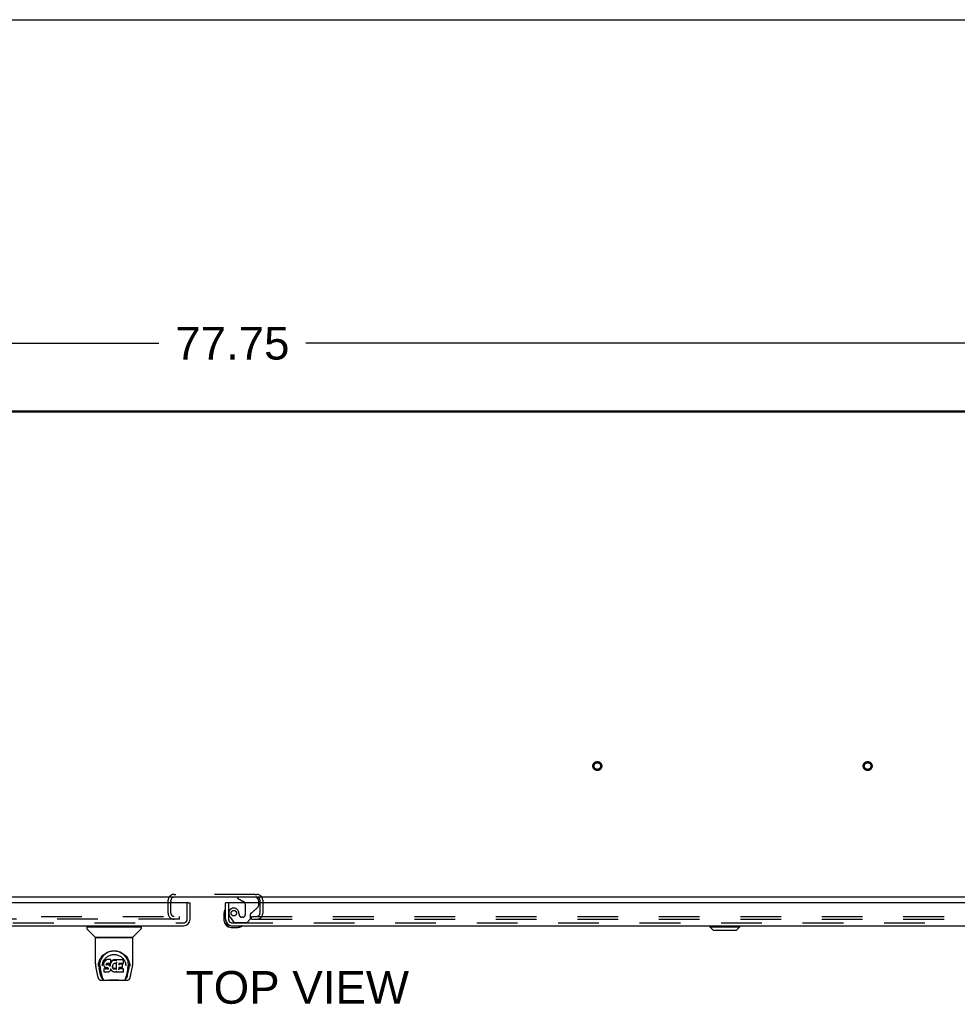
# Model space of a CAD drawing. Header units: inches. Extents: x 0 to 274, y 0 to 177.
# Tile 109 of 138: x 69 to 104, y 141 to 177. Entities that reach past the tile are written whole.
import ezdxf

# ---------------------------------------------------------------- set-up
doc = ezdxf.new("R2010")
doc.units = ezdxf.units.IN
doc.header["$LTSCALE"] = 15.069778
doc.header["$MEASUREMENT"] = 0
doc.linetypes.add('HIDDEN', pattern=[0.2, 0.1, -0.1])
doc.layers.get('0').update_dxf_attribs({"linetype": 'CONTINUOUS'})
for name, color, linetype in [('DEFAULT_2', 8, 'HIDDEN'), ('DIMENSIONS', 7, 'CONTINUOUS'), ('LEFT_OR_SECONDARY_DOOR_ASSEMBLY', 7, 'CONTINUOUS'), ('RIGHT_OR_MAIN_DOOR_ASSEMBLY', 7, 'CONTINUOUS')]:
    doc.layers.add(name, color=color, linetype=linetype)
doc.styles.get("Standard").update_dxf_attribs({"font": 'arial.ttf'})
doc.dimstyles.new('DIMSTYLE_1', dxfattribs={"dimtxt": 1.208806, "dimasz": 1.611741, "dimexe": 0.09, "dimexo": 0.07, "dimgap": 0.0375, "dimtad": 0, "dimtih": 1, "dimtoh": 1, "dimzin": 4, "dimdsep": 46, "dimtxsty": 'Standard', "dimblk": '_FILLED', "dimblk1": '_FILLED', "dimblk2": '_FILLED', "dimcen": 0.09, "dimadec": 3, "dimazin": 1, "dimtfac": 1, "dimtdec": 3, "dimtofl": 0, "dimtmove": 0, "dimatfit": 3, "dimldrblk": '_FILLED', "dimfxl": 0, "dimtolj": 1, "dimtzin": 4, "dimarcsym": 0})

# ---------------------------------------------------------------- blocks, each defined once
blk = doc.blocks.new('_FILLED')
at = {"color": 0, "linetype": 'ByBlock'}
blk.add_solid([(0, 0), (-1, 0.2), (-1, -0.2)], dxfattribs=at)
blk = doc.blocks.new('*D1')
at = {"layer": 'DIMENSIONS', "color": 2, "linetype": 'Continuous'}
for p, q in [((38.355, 163.896), (38.355, 166.77)), ((116.105, 163.896), (116.105, 166.77)), ((38.355, 165.319), (74.513, 165.319)), ((116.105, 165.319), (79.946, 165.319))]:
    blk.add_line(p, q, dxfattribs=at)
at = {"layer": 'DIMENSIONS', "color": 2, "linetype": 'Continuous', "xscale": 1.6117409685, "yscale": 1.6117409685, "zscale": 1.6117409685, "rotation": 180}
blk.add_blockref('_FILLED', (38.355, 165.319), dxfattribs=at)
at = {"layer": 'DIMENSIONS', "color": 2, "linetype": 'Continuous', "xscale": 1.6117409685, "yscale": 1.6117409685, "zscale": 1.6117409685}
blk.add_blockref('_FILLED', (116.105, 165.319), dxfattribs=at)
at = {"layer": 'DIMENSIONS', "color": 2, "linetype": 'Continuous', "insert": (77.23, 165.924), "char_height": 1.2088, "width": 4.22408, "attachment_point": 2, "line_spacing_factor": 0.9}
blk.add_mtext('77.75', dxfattribs=at)

msp = doc.modelspace()

# ---------------------------------------------------------------- linework, layer by layer
at = {"color": 7, "linetype": 'Continuous'}
for p, q in [((0, 177.292), (273.996, 177.292)), ((116.001, 162.768), (38.459, 162.768)), ((38.601, 162.82), (115.858, 162.82)), ((99.105, 162.82), (99.105, 162.768)), ((116.053, 144.82), (38.407, 144.82)), ((74.959, 144.677), (74.959, 144.616)), ((78.251, 144.677), (78.251, 144.616))]:
    msp.add_line(p, q, dxfattribs=at)
at = {"color": 3, "linetype": 'Continuous'}
for centre, start, end in [((75.074, 144.705), 115.2502, 169.2857), ((78.136, 144.705), 0, 64.7498)]:
    msp.add_arc(centre, 0.115, start, end, dxfattribs=at)
at = {"layer": 'DEFAULT_2', "color": 8, "linetype": 'HIDDEN'}
for p, q in [((74.855, 144.226), (74.855, 144.705)), ((74.959, 144.677), (74.959, 144.705)), ((75.074, 144.924), (75.135, 144.924)), ((78.074, 144.924), (75.135, 144.924)), ((78.074, 144.924), (78.136, 144.924)), ((78.251, 144.705), (78.251, 144.677)), ((78.355, 144.705), (78.355, 144.226)), ((74.959, 144.226), (74.959, 144.616)), ((78.251, 144.616), (78.251, 144.226)), ((40.021, 144.111), (75.271, 144.111)), ((75.271, 144.007), (40.021, 144.007)), ((75.271, 144.007), (75.271, 144.111)), ((77.938, 144.007), (77.938, 144.111)), ((77.938, 144.111), (113.188, 144.111)), ((77.938, 144.007), (113.188, 144.007))]:
    msp.add_line(p, q, dxfattribs=at)
for centre, radius in [((90.73, 149.674), 0.164), ((90.73, 149.674), 0.124), ((100.73, 149.674), 0.164), ((100.73, 149.674), 0.124)]:
    msp.add_circle(centre, radius, dxfattribs=at)
for centre, radius, start, end in [((75.074, 144.705), 0.219, 90, 180), ((75.074, 144.705), 0.115, 169.2857, 180), ((75.074, 144.705), 0.115, 90, 115.2502), ((78.136, 144.705), 0.219, 0, 90), ((78.136, 144.705), 0.115, 64.7498, 90), ((75.074, 144.226), 0.219, 180, 270), ((75.074, 144.226), 0.115, 180, 270), ((78.136, 144.226), 0.219, 270, 360), ((78.136, 144.226), 0.115, 270, 360)]:
    msp.add_arc(centre, radius, start, end, dxfattribs=at)
at = {"layer": 'LEFT_OR_SECONDARY_DOOR_ASSEMBLY', "color": 3, "linetype": 'Continuous'}
for p, q in [((75.605, 144.616), (38.792, 144.616)), ((75.667, 144.008), (75.667, 144.616)), ((38.976, 143.762), (75.421, 143.762))]:
    msp.add_line(p, q, dxfattribs=at)
at = {"layer": 'LEFT_OR_SECONDARY_DOOR_ASSEMBLY', "color": 8, "linetype": 'HIDDEN'}
for p, q in [((75.563, 144.008), (75.563, 144.616)), ((38.976, 143.866), (75.421, 143.866))]:
    msp.add_line(p, q, dxfattribs=at)
at = {"layer": 'LEFT_OR_SECONDARY_DOOR_ASSEMBLY', "color": 7, "linetype": 'Continuous'}
for p, q in [((75.605, 144.616), (75.667, 144.616)), ((71.851, 143.714), (71.851, 143.66)), ((71.859, 143.722), (73.851, 143.722)), ((72.157, 143.337), (71.862, 143.632)), ((71.91, 143.722), (71.91, 143.762)), ((73.552, 143.337), (73.847, 143.632)), ((73.8, 143.722), (73.8, 143.762)), ((73.859, 143.714), (73.859, 143.66)), ((72.166, 142.349), (72.166, 143.313)), ((73.536, 143.321), (72.174, 143.321)), ((73.531, 143.329), (72.178, 143.329)), ((72.24, 143.329), (72.238, 143.325)), ((73.472, 143.325), (73.47, 143.329)), ((73.472, 143.325), (73.472, 143.325)), ((73.544, 142.35), (73.544, 143.313)), ((72.422, 142.604), (72.447, 142.638)), ((72.509, 142.473), (72.494, 142.452)), ((72.519, 142.483), (72.509, 142.473)), ((72.509, 142.438), (72.509, 142.473)), ((72.53, 142.491), (72.519, 142.483)), ((72.519, 142.447), (72.519, 142.483)), ((72.553, 142.501), (72.53, 142.491)), ((72.53, 142.454), (72.53, 142.491)), ((72.579, 142.51), (72.553, 142.501)), ((72.553, 142.465), (72.553, 142.501)), ((72.579, 142.473), (72.579, 142.51)), ((72.731, 142.51), (72.579, 142.51)), ((72.579, 142.473), (72.579, 142.471)), ((72.733, 142.455), (72.731, 142.51)), ((72.731, 142.475), (72.731, 142.51)), ((72.79, 142.476), (72.773, 142.46)), ((72.81, 142.49), (72.79, 142.476)), ((72.791, 142.44), (72.79, 142.476)), ((72.833, 142.5), (72.81, 142.49)), ((72.81, 142.454), (72.81, 142.49)), ((72.856, 142.506), (72.833, 142.5)), ((72.833, 142.464), (72.833, 142.5)), ((72.88, 142.508), (72.856, 142.506)), ((72.856, 142.469), (72.856, 142.506)), ((72.857, 142.468), (72.856, 142.469)), ((72.88, 142.471), (72.88, 142.508)), ((72.88, 142.508), (72.904, 142.508)), ((72.88, 142.47), (72.88, 142.471)), ((72.904, 142.471), (72.904, 142.508)), ((72.917, 142.506), (72.904, 142.508)), ((72.904, 142.469), (72.904, 142.471)), ((72.916, 142.469), (72.917, 142.506)), ((72.93, 142.501), (72.917, 142.506)), ((72.929, 142.465), (72.93, 142.501)), ((72.942, 142.493), (72.93, 142.501)), ((72.942, 142.458), (72.941, 142.507)), ((73.19, 142.507), (72.941, 142.507)), ((73.204, 142.382), (73.206, 142.491)), ((73.206, 142.522), (73.223, 142.497)), ((72.181, 142.206), (72.246, 141.901)), ((72.273, 142.265), (72.277, 142.323)), ((72.273, 142.266), (72.273, 142.265)), ((72.277, 142.323), (72.285, 142.376)), ((72.287, 142.383), (72.286, 142.328)), ((72.354, 141.932), (72.298, 142.209)), ((72.334, 142.275), (72.336, 142.25)), ((72.344, 142.185), (72.406, 141.881)), ((72.419, 142.279), (72.419, 142.278)), ((72.479, 142.402), (72.478, 142.377)), ((72.478, 142.343), (72.478, 142.377)), ((72.48, 142.318), (72.478, 142.343)), ((72.478, 142.343), (72.478, 142.343)), ((72.484, 142.427), (72.479, 142.402)), ((72.48, 142.367), (72.479, 142.402)), ((72.484, 142.293), (72.48, 142.318)), ((72.48, 142.318), (72.48, 142.318)), ((72.494, 142.452), (72.484, 142.427)), ((72.485, 142.392), (72.484, 142.427)), ((72.493, 142.27), (72.484, 142.293)), ((72.484, 142.293), (72.484, 142.293)), ((72.492, 142.176), (72.484, 142.168)), ((72.486, 142.055), (72.484, 142.168)), ((72.554, 142.177), (72.492, 142.176)), ((72.492, 142.14), (72.492, 142.176)), ((72.493, 142.27), (72.494, 142.269)), ((72.494, 142.416), (72.494, 142.452)), ((72.507, 142.248), (72.494, 142.269)), ((72.525, 142.23), (72.507, 142.248)), ((72.507, 142.248), (72.507, 142.248)), ((72.546, 142.216), (72.525, 142.23)), ((72.525, 142.23), (72.525, 142.23)), ((72.559, 142.212), (72.546, 142.216)), ((72.546, 142.216), (72.546, 142.216)), ((72.554, 142.14), (72.554, 142.177)), ((72.614, 142.177), (72.554, 142.177)), ((72.554, 142.14), (72.554, 142.139)), ((72.572, 142.209), (72.559, 142.212)), ((72.568, 142.345), (72.567, 142.331)), ((72.57, 142.358), (72.568, 142.345)), ((72.568, 142.325), (72.568, 142.343)), ((72.569, 142.32), (72.57, 142.355)), ((72.572, 142.362), (72.57, 142.358)), ((72.572, 142.351), (72.57, 142.355)), ((72.575, 142.364), (72.572, 142.362)), ((72.576, 142.348), (72.572, 142.351)), ((72.572, 142.315), (72.572, 142.351)), ((72.619, 142.209), (72.572, 142.209)), ((72.586, 142.368), (72.575, 142.364)), ((72.576, 142.312), (72.576, 142.348)), ((72.588, 142.345), (72.576, 142.348)), ((72.6, 142.369), (72.586, 142.368)), ((72.587, 142.307), (72.588, 142.308)), ((72.611, 142.346), (72.588, 142.345)), ((72.588, 142.308), (72.588, 142.345)), ((72.6, 142.369), (72.6, 142.369)), ((72.713, 142.369), (72.6, 142.369)), ((72.611, 142.309), (72.611, 142.346)), ((72.636, 142.345), (72.611, 142.346)), ((72.611, 142.308), (72.611, 142.309)), ((72.628, 142.178), (72.614, 142.177)), ((72.614, 142.14), (72.614, 142.177)), ((72.614, 142.14), (72.614, 142.139)), ((72.619, 142.209), (72.62, 142.21)), ((72.626, 142.208), (72.619, 142.209)), ((72.631, 142.207), (72.626, 142.208)), ((72.632, 142.181), (72.628, 142.178)), ((72.628, 142.142), (72.628, 142.178)), ((72.636, 142.203), (72.631, 142.207)), ((72.637, 142.185), (72.632, 142.181)), ((72.633, 142.145), (72.632, 142.181)), ((72.635, 142.306), (72.636, 142.308)), ((72.636, 142.308), (72.636, 142.345)), ((72.661, 142.339), (72.636, 142.345)), ((72.64, 142.198), (72.636, 142.203)), ((72.643, 142.193), (72.637, 142.185)), ((72.637, 142.149), (72.637, 142.185)), ((72.646, 142.186), (72.64, 142.199)), ((72.646, 142.161), (72.645, 142.187)), ((72.648, 142.173), (72.646, 142.187)), ((72.648, 142.167), (72.647, 142.177)), ((72.673, 142.333), (72.661, 142.339)), ((72.661, 142.302), (72.661, 142.339)), ((72.684, 142.325), (72.673, 142.333)), ((72.673, 142.297), (72.673, 142.333)), ((72.703, 142.307), (72.684, 142.325)), ((72.684, 142.289), (72.684, 142.325)), ((72.702, 142.272), (72.703, 142.307)), ((72.712, 142.293), (72.703, 142.307)), ((72.715, 142.107), (72.71, 142.096)), ((72.715, 142.335), (72.712, 142.293)), ((72.712, 142.256), (72.712, 142.293)), ((72.724, 142.37), (72.713, 142.369)), ((72.713, 142.369), (72.713, 142.369)), ((72.714, 142.249), (72.713, 142.25)), ((72.719, 142.358), (72.715, 142.335)), ((72.716, 142.3), (72.715, 142.335)), ((72.724, 142.13), (72.715, 142.107)), ((72.715, 142.107), (72.715, 142.107)), ((72.722, 142.369), (72.719, 142.358)), ((72.72, 142.323), (72.719, 142.358)), ((72.731, 142.153), (72.724, 142.13)), ((72.724, 142.13), (72.724, 142.13)), ((72.729, 142.382), (72.725, 142.37)), ((72.726, 142.345), (72.725, 142.371)), ((72.731, 142.396), (72.729, 142.382)), ((72.729, 142.382), (72.729, 142.382)), ((72.734, 142.402), (72.73, 142.393)), ((72.732, 142.42), (72.731, 142.396)), ((72.731, 142.396), (72.731, 142.396)), ((72.731, 142.165), (72.731, 142.166)), ((72.731, 142.164), (72.731, 142.165)), ((72.731, 142.163), (72.731, 142.164)), ((72.731, 142.164), (72.731, 142.164)), ((72.731, 142.163), (72.731, 142.163)), ((72.732, 142.162), (72.731, 142.154)), ((72.731, 142.154), (72.731, 142.153)), ((72.732, 142.42), (72.733, 142.455)), ((72.752, 142.126), (72.732, 142.162)), ((72.745, 142.423), (72.734, 142.402)), ((72.734, 142.367), (72.734, 142.402)), ((72.758, 142.442), (72.745, 142.423)), ((72.745, 142.387), (72.745, 142.423)), ((72.765, 142.107), (72.752, 142.126)), ((72.752, 142.126), (72.752, 142.126)), ((72.773, 142.46), (72.758, 142.442)), ((72.759, 142.406), (72.758, 142.442)), ((72.78, 142.09), (72.765, 142.107)), ((72.765, 142.107), (72.765, 142.107)), ((72.774, 142.424), (72.773, 142.46)), ((72.797, 142.27), (72.796, 142.244)), ((72.801, 142.296), (72.797, 142.27)), ((72.797, 142.232), (72.798, 142.266)), ((72.798, 142.266), (72.798, 142.271)), ((72.801, 142.254), (72.798, 142.266)), ((72.8, 142.219), (72.801, 142.254)), ((72.805, 142.307), (72.801, 142.296)), ((72.81, 142.23), (72.801, 142.254)), ((72.81, 142.318), (72.805, 142.307)), ((72.809, 142.195), (72.81, 142.23)), ((72.824, 142.34), (72.81, 142.318)), ((72.822, 142.208), (72.81, 142.23)), ((72.83, 142.199), (72.822, 142.208)), ((72.822, 142.172), (72.822, 142.208)), ((72.831, 142.349), (72.824, 142.34)), ((72.84, 142.19), (72.83, 142.199)), ((72.83, 142.163), (72.83, 142.199)), ((72.84, 142.355), (72.831, 142.349)), ((72.839, 142.154), (72.84, 142.19)), ((72.864, 142.365), (72.84, 142.355)), ((72.85, 142.183), (72.84, 142.19)), ((72.861, 142.179), (72.85, 142.183)), ((72.85, 142.147), (72.85, 142.183)), ((72.861, 142.142), (72.861, 142.179)), ((72.873, 142.177), (72.861, 142.179)), ((72.875, 142.367), (72.864, 142.365)), ((72.873, 142.14), (72.873, 142.177)), ((72.873, 142.177), (72.886, 142.176)), ((72.873, 142.138), (72.873, 142.14)), ((72.886, 142.367), (72.875, 142.367)), ((72.897, 142.364), (72.886, 142.367)), ((72.898, 142.178), (72.886, 142.176)), ((72.886, 142.139), (72.886, 142.176)), ((72.886, 142.138), (72.886, 142.139)), ((72.909, 142.36), (72.897, 142.364)), ((72.91, 142.182), (72.898, 142.178)), ((72.898, 142.141), (72.898, 142.178)), ((72.921, 142.187), (72.91, 142.182)), ((72.91, 142.145), (72.91, 142.182)), ((72.931, 142.194), (72.921, 142.187)), ((72.921, 142.15), (72.921, 142.187)), ((72.943, 142.407), (72.927, 142.368)), ((72.932, 142.158), (72.931, 142.194)), ((72.944, 142.409), (72.943, 142.409)), ((72.943, 142.409), (72.943, 142.408)), ((72.943, 142.408), (72.943, 142.408)), ((72.948, 142.155), (72.943, 142.407)), ((72.945, 142.414), (72.944, 142.413)), ((72.944, 142.413), (72.944, 142.411)), ((72.944, 142.411), (72.944, 142.41)), ((72.944, 142.41), (72.944, 142.41)), ((72.944, 142.41), (72.944, 142.409)), ((72.944, 142.409), (72.944, 142.409)), ((72.945, 142.416), (72.945, 142.414)), ((72.95, 142.147), (72.949, 142.148)), ((73.031, 142.213), (73.03, 142.138)), ((73.159, 142.213), (73.031, 142.213)), ((73.191, 142.173), (73.031, 142.173)), ((73.033, 142.369), (73.032, 142.31)), ((73.19, 142.369), (73.032, 142.369)), ((73.159, 142.345), (73.032, 142.345)), ((73.171, 142.224), (73.172, 142.331)), ((73.199, 142.056), (73.201, 142.163)), ((73.288, 142.309), (73.29, 142.279)), ((73.29, 142.278), (73.29, 142.279)), ((73.364, 142.182), (73.303, 141.881)), ((73.355, 141.932), (73.412, 142.209)), ((73.411, 142.427), (73.424, 142.376)), ((73.423, 142.383), (73.423, 142.328)), ((73.436, 142.265), (73.436, 142.266)), ((73.463, 141.901), (73.529, 142.206)), ((72.37, 141.746), (73.339, 141.746)), ((72.413, 141.825), (72.42, 141.825)), ((72.42, 141.825), (72.423, 141.816)), ((72.424, 141.813), (72.423, 141.816)), ((72.493, 142.048), (72.486, 142.055)), ((72.493, 142.048), (72.493, 142.048)), ((72.639, 142.048), (72.493, 142.048)), ((72.584, 141.746), (72.608, 141.747)), ((72.632, 141.746), (72.63, 141.748)), ((72.652, 142.05), (72.639, 142.048)), ((72.639, 142.048), (72.639, 142.049)), ((72.664, 142.054), (72.652, 142.05)), ((72.684, 142.068), (72.664, 142.054)), ((72.664, 142.054), (72.664, 142.054)), ((72.702, 142.085), (72.684, 142.068)), ((72.684, 142.068), (72.684, 142.068)), ((72.709, 142.096), (72.702, 142.085)), ((72.702, 142.085), (72.702, 142.085)), ((72.71, 142.096), (72.709, 142.096)), ((72.78, 142.09), (72.781, 142.09)), ((72.797, 142.075), (72.781, 142.09)), ((72.797, 142.075), (72.798, 142.075)), ((72.816, 142.061), (72.798, 142.075)), ((72.826, 142.056), (72.816, 142.061)), ((72.816, 142.061), (72.816, 142.061)), ((72.837, 142.052), (72.826, 142.056)), ((72.826, 142.056), (72.826, 142.056)), ((72.859, 142.046), (72.837, 142.052)), ((72.882, 142.044), (72.859, 142.046)), ((72.905, 142.047), (72.882, 142.044)), ((72.882, 142.044), (72.882, 142.044)), ((72.927, 142.054), (72.905, 142.047)), ((72.946, 142.065), (72.927, 142.054)), ((72.927, 142.054), (72.927, 142.054)), ((72.952, 142.065), (72.946, 142.065)), ((72.951, 142.056), (72.951, 142.065)), ((73.191, 142.048), (72.96, 142.048)), ((73.077, 141.746), (73.079, 141.748)), ((73.285, 141.813), (73.287, 141.816)), ((73.287, 141.816), (73.289, 141.825)), ((73.289, 141.825), (73.296, 141.825))]:
    msp.add_line(p, q, dxfattribs=at)
for points in [[(72.237, 143.323), (72.236, 143.323), (72.236, 143.322), (72.235, 143.321), (72.235, 143.321), (72.236, 143.321)], [(72.238, 143.325), (72.237, 143.324), (72.237, 143.323)], [(73.473, 143.323), (73.472, 143.324), (73.472, 143.325)], [(73.474, 143.321), (73.474, 143.321), (73.474, 143.321), (73.474, 143.322), (73.473, 143.323), (73.473, 143.323)], [(72.285, 142.376), (72.298, 142.428), (72.315, 142.475), (72.335, 142.52), (72.358, 142.562), (72.384, 142.6), (72.412, 142.636), (72.443, 142.669), (72.476, 142.7), (72.512, 142.728), (72.551, 142.754), (72.592, 142.777), (72.634, 142.797), (72.678, 142.812), (72.722, 142.825), (72.767, 142.833), (72.811, 142.838), (72.855, 142.84), (72.899, 142.838), (72.943, 142.833), (72.988, 142.825), (73.032, 142.812), (73.075, 142.796), (73.118, 142.777), (73.159, 142.754), (73.197, 142.728), (73.233, 142.7), (73.267, 142.669), (73.297, 142.635), (73.326, 142.6), (73.351, 142.561), (73.374, 142.52), (73.394, 142.475), (73.411, 142.427)], [(72.691, 142.807), (72.723, 142.817), (72.756, 142.824), (72.788, 142.83), (72.821, 142.833), (72.854, 142.834), (72.886, 142.833), (72.919, 142.83), (72.951, 142.825), (72.984, 142.818)], [(72.334, 142.275), (72.333, 142.299), (72.334, 142.346), (72.339, 142.393), (72.348, 142.439), (72.362, 142.484), (72.379, 142.527), (72.399, 142.567), (72.422, 142.604)], [(72.447, 142.638), (72.474, 142.669), (72.503, 142.697)], [(72.457, 142.443), (72.471, 142.471), (72.487, 142.497)], [(72.487, 142.497), (72.503, 142.521), (72.522, 142.544), (72.541, 142.566), (72.562, 142.587), (72.585, 142.605), (72.609, 142.623), (72.634, 142.639), (72.66, 142.653), (72.687, 142.666), (72.715, 142.676), (72.743, 142.685), (72.771, 142.691), (72.799, 142.696), (72.827, 142.698), (72.854, 142.699), (72.882, 142.698), (72.91, 142.696), (72.938, 142.691), (72.966, 142.685), (72.994, 142.676), (73.022, 142.666), (73.049, 142.653), (73.076, 142.639), (73.101, 142.623), (73.124, 142.606), (73.147, 142.587), (73.168, 142.566), (73.188, 142.545), (73.206, 142.522)], [(72.503, 142.697), (72.532, 142.722), (72.563, 142.745), (72.594, 142.764)], [(72.553, 142.465), (72.553, 142.464), (72.553, 142.464), (72.553, 142.464), (72.554, 142.464), (72.554, 142.463), (72.554, 142.463)], [(72.594, 142.764), (72.626, 142.781), (72.658, 142.796), (72.691, 142.807)], [(72.73, 142.473), (72.73, 142.472), (72.73, 142.472), (72.73, 142.472), (72.729, 142.472), (72.729, 142.472), (72.729, 142.471)], [(72.833, 142.462), (72.833, 142.462), (72.833, 142.463), (72.833, 142.463), (72.833, 142.463), (72.833, 142.463), (72.833, 142.464)], [(72.916, 142.468), (72.916, 142.468), (72.916, 142.468), (72.916, 142.468), (72.916, 142.468), (72.916, 142.469), (72.916, 142.469)], [(72.928, 142.463), (72.929, 142.464), (72.929, 142.464), (72.929, 142.464), (72.929, 142.464), (72.929, 142.465), (72.929, 142.465)], [(72.944, 142.469), (72.944, 142.469), (72.943, 142.47), (72.943, 142.47), (72.943, 142.47), (72.943, 142.47), (72.943, 142.471)], [(72.984, 142.818), (73.016, 142.808), (73.048, 142.797), (73.08, 142.783)], [(73.08, 142.783), (73.112, 142.766), (73.143, 142.747), (73.174, 142.725), (73.203, 142.7), (73.232, 142.673), (73.259, 142.642), (73.285, 142.608), (73.308, 142.57), (73.329, 142.53), (73.347, 142.487), (73.36, 142.442), (73.37, 142.395), (73.375, 142.348)], [(73.223, 142.497), (73.238, 142.471), (73.252, 142.443)], [(72.166, 142.35), (72.167, 142.316), (72.17, 142.276), (72.175, 142.237), (72.181, 142.206)], [(72.286, 142.328), (72.287, 142.294), (72.291, 142.25), (72.298, 142.209)], [(72.336, 142.25), (72.338, 142.23), (72.341, 142.206), (72.344, 142.185)], [(72.419, 142.279), (72.421, 142.309), (72.427, 142.346)], [(72.427, 142.346), (72.435, 142.381), (72.445, 142.413), (72.457, 142.443)], [(72.478, 142.343), (72.478, 142.342), (72.479, 142.342), (72.479, 142.342), (72.479, 142.342), (72.48, 142.341), (72.48, 142.341)], [(72.48, 142.367), (72.48, 142.367), (72.48, 142.367), (72.48, 142.366), (72.481, 142.366), (72.481, 142.366), (72.482, 142.366)], [(72.48, 142.318), (72.48, 142.318), (72.48, 142.317), (72.48, 142.317), (72.481, 142.317), (72.481, 142.317), (72.482, 142.317)], [(72.484, 142.293), (72.484, 142.293), (72.485, 142.292), (72.485, 142.292), (72.486, 142.292), (72.486, 142.292)], [(72.485, 142.392), (72.485, 142.392), (72.485, 142.391), (72.486, 142.391), (72.486, 142.391), (72.486, 142.391), (72.487, 142.391)], [(72.485, 142.133), (72.485, 142.133), (72.485, 142.132), (72.486, 142.132), (72.486, 142.132), (72.486, 142.132), (72.487, 142.132)], [(72.492, 142.14), (72.492, 142.139), (72.492, 142.139), (72.493, 142.139), (72.493, 142.139), (72.493, 142.138), (72.493, 142.138)], [(72.494, 142.269), (72.494, 142.269), (72.494, 142.269), (72.495, 142.269), (72.495, 142.269)], [(72.495, 142.416), (72.495, 142.416), (72.495, 142.416), (72.495, 142.415), (72.496, 142.415), (72.496, 142.415), (72.496, 142.415)], [(72.507, 142.248), (72.507, 142.248), (72.508, 142.248), (72.508, 142.248), (72.508, 142.248), (72.509, 142.248)], [(72.509, 142.437), (72.509, 142.437), (72.51, 142.437), (72.51, 142.437), (72.51, 142.436), (72.51, 142.436), (72.511, 142.436)], [(72.519, 142.447), (72.519, 142.446), (72.519, 142.446), (72.519, 142.446), (72.52, 142.446), (72.52, 142.446), (72.52, 142.445)], [(72.525, 142.23), (72.525, 142.23), (72.526, 142.23), (72.526, 142.23), (72.526, 142.23)], [(72.53, 142.454), (72.53, 142.454), (72.53, 142.454), (72.53, 142.454), (72.531, 142.453), (72.531, 142.453), (72.531, 142.453)], [(72.546, 142.216), (72.547, 142.216), (72.547, 142.216), (72.547, 142.217)], [(72.559, 142.212), (72.559, 142.212), (72.559, 142.212), (72.559, 142.212)], [(72.565, 142.33), (72.566, 142.33), (72.566, 142.33), (72.567, 142.33), (72.567, 142.33), (72.567, 142.331), (72.567, 142.331)], [(72.566, 142.344), (72.567, 142.344), (72.567, 142.344), (72.568, 142.344), (72.568, 142.345), (72.568, 142.345), (72.568, 142.345)], [(72.566, 142.323), (72.566, 142.323), (72.567, 142.323), (72.567, 142.324), (72.567, 142.324), (72.568, 142.324), (72.568, 142.325)], [(72.567, 142.318), (72.568, 142.318), (72.568, 142.318), (72.568, 142.318), (72.569, 142.319), (72.569, 142.319), (72.569, 142.319)], [(72.568, 142.357), (72.569, 142.357), (72.569, 142.358), (72.57, 142.358), (72.57, 142.358), (72.57, 142.358)], [(72.57, 142.362), (72.571, 142.361), (72.571, 142.361), (72.572, 142.362), (72.572, 142.362)], [(72.571, 142.314), (72.571, 142.314), (72.571, 142.314), (72.571, 142.314), (72.572, 142.314), (72.572, 142.315), (72.572, 142.315)], [(72.572, 142.209), (72.572, 142.209), (72.572, 142.21), (72.572, 142.21)], [(72.574, 142.364), (72.574, 142.364), (72.574, 142.364), (72.575, 142.364), (72.575, 142.364)], [(72.575, 142.31), (72.575, 142.311), (72.575, 142.311), (72.575, 142.311), (72.576, 142.311), (72.576, 142.311), (72.576, 142.312)], [(72.586, 142.368), (72.586, 142.368), (72.586, 142.368), (72.586, 142.368)], [(72.626, 142.208), (72.626, 142.208), (72.626, 142.209), (72.626, 142.209)], [(72.628, 142.142), (72.628, 142.141), (72.628, 142.141), (72.628, 142.141), (72.628, 142.141), (72.629, 142.14), (72.629, 142.14)], [(72.631, 142.207), (72.631, 142.207), (72.632, 142.207), (72.632, 142.207)], [(72.633, 142.144), (72.633, 142.144), (72.633, 142.144), (72.633, 142.144), (72.634, 142.143), (72.634, 142.143), (72.634, 142.143)], [(72.636, 142.203), (72.636, 142.203), (72.636, 142.203), (72.637, 142.203), (72.637, 142.203)], [(72.637, 142.149), (72.638, 142.149), (72.638, 142.149), (72.638, 142.148), (72.638, 142.148), (72.639, 142.148), (72.639, 142.148)], [(72.64, 142.198), (72.64, 142.198), (72.64, 142.198), (72.641, 142.198), (72.641, 142.198)], [(72.646, 142.186), (72.646, 142.186), (72.646, 142.186), (72.647, 142.186), (72.647, 142.186), (72.648, 142.186)], [(72.646, 142.161), (72.646, 142.16), (72.646, 142.16), (72.646, 142.16), (72.647, 142.16), (72.647, 142.16), (72.647, 142.159)], [(72.648, 142.173), (72.648, 142.173), (72.648, 142.172), (72.649, 142.172), (72.649, 142.172), (72.65, 142.172), (72.65, 142.172)], [(72.648, 142.167), (72.648, 142.166), (72.648, 142.166), (72.648, 142.166), (72.649, 142.166), (72.649, 142.165), (72.65, 142.165)], [(72.66, 142.301), (72.66, 142.301), (72.66, 142.301), (72.66, 142.302), (72.66, 142.302), (72.661, 142.302), (72.661, 142.302)], [(72.672, 142.295), (72.672, 142.296), (72.672, 142.296), (72.673, 142.296), (72.673, 142.296), (72.673, 142.297), (72.673, 142.297)], [(72.683, 142.288), (72.683, 142.288), (72.683, 142.288), (72.683, 142.288), (72.684, 142.289), (72.684, 142.289), (72.684, 142.289)], [(72.701, 142.27), (72.701, 142.27), (72.701, 142.27), (72.701, 142.271), (72.702, 142.271), (72.702, 142.271), (72.702, 142.271)], [(72.713, 142.25), (72.713, 142.252), (72.713, 142.253), (72.712, 142.254), (72.712, 142.255)], [(72.715, 142.107), (72.715, 142.107), (72.715, 142.106), (72.714, 142.106), (72.713, 142.106)], [(72.718, 142.299), (72.717, 142.299), (72.717, 142.299), (72.717, 142.299), (72.716, 142.3), (72.716, 142.3), (72.716, 142.3)], [(72.722, 142.321), (72.721, 142.322), (72.721, 142.322), (72.721, 142.322), (72.72, 142.322), (72.72, 142.323), (72.72, 142.323)], [(72.725, 142.37), (72.724, 142.37), (72.724, 142.37), (72.724, 142.37), (72.723, 142.37)], [(72.724, 142.13), (72.724, 142.129), (72.724, 142.129), (72.724, 142.129), (72.723, 142.129), (72.723, 142.129)], [(72.725, 142.37), (72.725, 142.37), (72.725, 142.37), (72.725, 142.37)], [(72.728, 142.344), (72.727, 142.344), (72.727, 142.344), (72.727, 142.344), (72.726, 142.344), (72.726, 142.345), (72.726, 142.345)], [(72.729, 142.382), (72.729, 142.382), (72.729, 142.381), (72.728, 142.381), (72.728, 142.381), (72.727, 142.381)], [(72.731, 142.396), (72.731, 142.396), (72.73, 142.396), (72.73, 142.395), (72.73, 142.395), (72.729, 142.395), (72.729, 142.395)], [(72.731, 142.153), (72.731, 142.153), (72.731, 142.153), (72.731, 142.153), (72.73, 142.153), (72.73, 142.153), (72.729, 142.153)], [(72.732, 142.42), (72.732, 142.42), (72.732, 142.42), (72.731, 142.42), (72.731, 142.419), (72.731, 142.419), (72.73, 142.419)], [(72.731, 142.166), (72.731, 142.166), (72.731, 142.166)], [(72.732, 142.162), (72.732, 142.162), (72.732, 142.162), (72.732, 142.162), (72.732, 142.162), (72.732, 142.163), (72.732, 142.163), (72.731, 142.163)], [(72.732, 142.162), (72.732, 142.162), (72.732, 142.162), (72.732, 142.162), (72.732, 142.162)], [(72.736, 142.365), (72.736, 142.365), (72.735, 142.366), (72.735, 142.366), (72.735, 142.366), (72.735, 142.366), (72.734, 142.367)], [(72.747, 142.386), (72.747, 142.386), (72.746, 142.386), (72.746, 142.386), (72.746, 142.386), (72.746, 142.387), (72.745, 142.387)], [(72.752, 142.126), (72.752, 142.126), (72.753, 142.125), (72.753, 142.125), (72.754, 142.125)], [(72.76, 142.405), (72.76, 142.405), (72.76, 142.405), (72.759, 142.405), (72.759, 142.406), (72.759, 142.406), (72.759, 142.406)], [(72.765, 142.107), (72.765, 142.107), (72.766, 142.107), (72.766, 142.107), (72.766, 142.107), (72.767, 142.107)], [(72.775, 142.422), (72.775, 142.422), (72.775, 142.423), (72.774, 142.423), (72.774, 142.423), (72.774, 142.423), (72.774, 142.424)], [(72.792, 142.438), (72.792, 142.439), (72.792, 142.439), (72.791, 142.439), (72.791, 142.439), (72.791, 142.44), (72.791, 142.44)], [(72.796, 142.244), (72.796, 142.244), (72.796, 142.243), (72.796, 142.243), (72.795, 142.243), (72.795, 142.243), (72.794, 142.243)], [(72.797, 142.231), (72.797, 142.231), (72.797, 142.231), (72.797, 142.23), (72.796, 142.23), (72.796, 142.23), (72.795, 142.23)], [(72.797, 142.27), (72.797, 142.27), (72.797, 142.27), (72.797, 142.269), (72.796, 142.269), (72.796, 142.269), (72.796, 142.269)], [(72.8, 142.219), (72.8, 142.219), (72.8, 142.219), (72.799, 142.218), (72.799, 142.218), (72.798, 142.218), (72.798, 142.218)], [(72.801, 142.296), (72.801, 142.295), (72.801, 142.295), (72.8, 142.295), (72.8, 142.295), (72.799, 142.295)], [(72.805, 142.307), (72.804, 142.307), (72.804, 142.307), (72.804, 142.306), (72.803, 142.306), (72.803, 142.306)], [(72.81, 142.318), (72.81, 142.317), (72.809, 142.317), (72.809, 142.317), (72.808, 142.317)], [(72.809, 142.195), (72.809, 142.195), (72.809, 142.194), (72.809, 142.194), (72.808, 142.194), (72.808, 142.194), (72.808, 142.194)], [(72.811, 142.453), (72.811, 142.453), (72.811, 142.453), (72.811, 142.453), (72.811, 142.453), (72.811, 142.454), (72.81, 142.454)], [(72.82, 142.171), (72.821, 142.171), (72.821, 142.171), (72.821, 142.171), (72.821, 142.172), (72.822, 142.172), (72.822, 142.172)], [(72.824, 142.34), (72.824, 142.34), (72.824, 142.34), (72.823, 142.34), (72.823, 142.34), (72.822, 142.34)], [(72.828, 142.161), (72.829, 142.161), (72.829, 142.161), (72.829, 142.162), (72.829, 142.162), (72.83, 142.162), (72.83, 142.163)], [(72.831, 142.349), (72.831, 142.349), (72.831, 142.349), (72.83, 142.349), (72.83, 142.349)], [(72.838, 142.153), (72.838, 142.153), (72.839, 142.153), (72.839, 142.153), (72.839, 142.153), (72.839, 142.154), (72.839, 142.154)], [(72.84, 142.355), (72.84, 142.355), (72.84, 142.355), (72.839, 142.355)], [(72.849, 142.145), (72.849, 142.146), (72.849, 142.146), (72.849, 142.146), (72.849, 142.146), (72.849, 142.147), (72.85, 142.147)], [(72.86, 142.141), (72.86, 142.141), (72.86, 142.141), (72.861, 142.141), (72.861, 142.142), (72.861, 142.142), (72.861, 142.142)], [(72.864, 142.365), (72.864, 142.365), (72.863, 142.365), (72.863, 142.365)], [(72.875, 142.367), (72.875, 142.367), (72.874, 142.368), (72.874, 142.368)], [(72.886, 142.367), (72.886, 142.367), (72.886, 142.367), (72.886, 142.368)], [(72.897, 142.364), (72.897, 142.364), (72.897, 142.365), (72.898, 142.365)], [(72.898, 142.14), (72.898, 142.14), (72.898, 142.14), (72.898, 142.14), (72.898, 142.141), (72.898, 142.141), (72.898, 142.141)], [(72.909, 142.36), (72.909, 142.36), (72.911, 142.359), (72.913, 142.359), (72.915, 142.359), (72.917, 142.359), (72.919, 142.36), (72.921, 142.361), (72.923, 142.362), (72.925, 142.364), (72.926, 142.365), (72.927, 142.367), (72.927, 142.368)], [(72.91, 142.36), (72.909, 142.36), (72.909, 142.36), (72.909, 142.36)], [(72.91, 142.144), (72.91, 142.144), (72.91, 142.144), (72.91, 142.144), (72.91, 142.145), (72.91, 142.145), (72.91, 142.145)], [(72.922, 142.149), (72.922, 142.149), (72.922, 142.15), (72.922, 142.15), (72.921, 142.15), (72.921, 142.15), (72.921, 142.15)], [(72.947, 142.191), (72.946, 142.192), (72.945, 142.193), (72.945, 142.194), (72.944, 142.194), (72.943, 142.195), (72.942, 142.195), (72.942, 142.196), (72.941, 142.196), (72.94, 142.196), (72.939, 142.196), (72.938, 142.196), (72.938, 142.196)], [(72.944, 142.453), (72.944, 142.453), (72.944, 142.454), (72.943, 142.455), (72.943, 142.455), (72.943, 142.456), (72.943, 142.456)], [(72.943, 142.408), (72.943, 142.408), (72.943, 142.408)], [(72.943, 142.408), (72.943, 142.408), (72.943, 142.407), (72.943, 142.407)], [(72.949, 142.148), (72.949, 142.15), (72.948, 142.151), (72.948, 142.154)], [(73.028, 142.135), (73.028, 142.135), (73.029, 142.136), (73.029, 142.136), (73.029, 142.136), (73.029, 142.136), (73.03, 142.136)], [(73.029, 142.213), (73.03, 142.213), (73.03, 142.213), (73.03, 142.213), (73.03, 142.213), (73.031, 142.213), (73.031, 142.213)], [(73.03, 142.307), (73.03, 142.307), (73.03, 142.307), (73.031, 142.307), (73.031, 142.308), (73.031, 142.308), (73.031, 142.308)], [(73.031, 142.369), (73.031, 142.369), (73.031, 142.369), (73.032, 142.369), (73.032, 142.369), (73.032, 142.369), (73.032, 142.369)], [(73.159, 142.213), (73.161, 142.213), (73.162, 142.213), (73.164, 142.214), (73.166, 142.215), (73.167, 142.216), (73.168, 142.217), (73.169, 142.219), (73.17, 142.22), (73.17, 142.222), (73.171, 142.224)], [(73.19, 142.369), (73.191, 142.369), (73.194, 142.369), (73.196, 142.37), (73.198, 142.371), (73.2, 142.372), (73.201, 142.374), (73.203, 142.376), (73.204, 142.378), (73.204, 142.381), (73.204, 142.382)], [(73.252, 142.443), (73.264, 142.413), (73.274, 142.381), (73.283, 142.346), (73.288, 142.309)], [(73.364, 142.182), (73.365, 142.185), (73.366, 142.188), (73.366, 142.191), (73.367, 142.194), (73.367, 142.197), (73.368, 142.2), (73.368, 142.203), (73.369, 142.206), (73.369, 142.209), (73.37, 142.212), (73.37, 142.216), (73.371, 142.219), (73.371, 142.222), (73.371, 142.226), (73.372, 142.23), (73.372, 142.233), (73.373, 142.237), (73.373, 142.241), (73.373, 142.245), (73.374, 142.249), (73.375, 142.275)], [(73.375, 142.348), (73.377, 142.3), (73.375, 142.275)], [(73.412, 142.209), (73.418, 142.249), (73.422, 142.293), (73.423, 142.328)], [(73.424, 142.376), (73.433, 142.323), (73.436, 142.265)], [(73.529, 142.206), (73.534, 142.236), (73.54, 142.276), (73.543, 142.316), (73.544, 142.35)], [(72.246, 141.901), (72.249, 141.887), (72.254, 141.869), (72.259, 141.852), (72.264, 141.837), (72.269, 141.824), (72.275, 141.811), (72.282, 141.8), (72.289, 141.789), (72.297, 141.78), (72.306, 141.771), (72.317, 141.763), (72.328, 141.756), (72.34, 141.751), (72.353, 141.748)], [(72.353, 141.748), (72.367, 141.746), (72.37, 141.746)], [(72.354, 141.932), (72.358, 141.916), (72.363, 141.898), (72.368, 141.881), (72.373, 141.866), (72.379, 141.853), (72.386, 141.843), (72.393, 141.834), (72.4, 141.829), (72.407, 141.825), (72.413, 141.825)], [(72.406, 141.881), (72.409, 141.871), (72.411, 141.859), (72.414, 141.847), (72.417, 141.835), (72.42, 141.825)], [(72.424, 141.813), (72.429, 141.802), (72.436, 141.79), (72.443, 141.78), (72.449, 141.771), (72.457, 141.764), (72.464, 141.758), (72.473, 141.752), (72.483, 141.749), (72.492, 141.746), (72.499, 141.746)], [(72.46, 141.794), (72.455, 141.794), (72.45, 141.794), (72.445, 141.795), (72.441, 141.797), (72.436, 141.799), (72.433, 141.802), (72.429, 141.805), (72.426, 141.808), (72.424, 141.812), (72.424, 141.813)], [(72.486, 142.055), (72.486, 142.055), (72.487, 142.055), (72.487, 142.054), (72.488, 142.055)], [(72.486, 142.055), (72.486, 142.055), (72.486, 142.055)], [(72.493, 142.048), (72.493, 142.048), (72.493, 142.048), (72.494, 142.048), (72.494, 142.048), (72.494, 142.048), (72.494, 142.049)], [(72.584, 141.746), (72.606, 141.747), (72.629, 141.748)], [(72.608, 141.747), (72.637, 141.748), (72.666, 141.751), (72.696, 141.754), (72.727, 141.756), (72.759, 141.759), (72.79, 141.761), (72.822, 141.762), (72.855, 141.762), (72.887, 141.762), (72.919, 141.761), (72.95, 141.759), (72.982, 141.756), (73.013, 141.754), (73.043, 141.751), (73.072, 141.748)], [(72.629, 141.748), (72.653, 141.75), (72.679, 141.753), (72.706, 141.756), (72.735, 141.758), (72.764, 141.761), (72.793, 141.762), (72.824, 141.764), (72.854, 141.764), (72.885, 141.764), (72.915, 141.762), (72.945, 141.761), (72.974, 141.758), (73.003, 141.756), (73.03, 141.753), (73.056, 141.75)], [(72.652, 142.05), (72.652, 142.05), (72.651, 142.05), (72.651, 142.05)], [(72.664, 142.054), (72.663, 142.054), (72.663, 142.054), (72.663, 142.054)], [(72.684, 142.068), (72.684, 142.068), (72.684, 142.068), (72.684, 142.068), (72.683, 142.068)], [(72.702, 142.085), (72.702, 142.085), (72.702, 142.085), (72.702, 142.085), (72.701, 142.085), (72.701, 142.085)], [(72.709, 142.096), (72.709, 142.096), (72.709, 142.095), (72.708, 142.095), (72.708, 142.095)], [(72.781, 142.09), (72.781, 142.09), (72.781, 142.09), (72.781, 142.09), (72.782, 142.09)], [(72.798, 142.075), (72.798, 142.075), (72.798, 142.075), (72.798, 142.075), (72.799, 142.075)], [(72.816, 142.061), (72.816, 142.061), (72.816, 142.061), (72.816, 142.061), (72.817, 142.061)], [(72.826, 142.056), (72.826, 142.056), (72.827, 142.056), (72.827, 142.056)], [(72.837, 142.052), (72.837, 142.052), (72.837, 142.052), (72.838, 142.053)], [(72.859, 142.046), (72.859, 142.046), (72.86, 142.047), (72.86, 142.047)], [(72.905, 142.048), (72.905, 142.047), (72.905, 142.047), (72.905, 142.047)], [(72.926, 142.054), (72.927, 142.054), (72.927, 142.054), (72.927, 142.054)], [(72.945, 142.066), (72.945, 142.066), (72.945, 142.065), (72.946, 142.065), (72.946, 142.065), (72.946, 142.065), (72.946, 142.065)], [(72.951, 142.056), (72.951, 142.055), (72.952, 142.053), (72.953, 142.051), (72.954, 142.05), (72.956, 142.049), (72.957, 142.048), (72.959, 142.048), (72.96, 142.048)], [(72.953, 142.066), (72.953, 142.066), (72.952, 142.065), (72.952, 142.065), (72.952, 142.065), (72.952, 142.065), (72.952, 142.065)], [(73.056, 141.75), (73.081, 141.748), (73.104, 141.747), (73.125, 141.746)], [(73.072, 141.748), (73.101, 141.747), (73.125, 141.746)], [(73.191, 142.048), (73.192, 142.048), (73.193, 142.048), (73.195, 142.049), (73.196, 142.05), (73.197, 142.051), (73.198, 142.053), (73.199, 142.055), (73.199, 142.056)], [(73.21, 141.746), (73.217, 141.746), (73.227, 141.749), (73.236, 141.752), (73.245, 141.758), (73.253, 141.764), (73.26, 141.772), (73.267, 141.78), (73.273, 141.79), (73.28, 141.802), (73.285, 141.813)], [(73.249, 141.794), (73.254, 141.794), (73.259, 141.794), (73.264, 141.795), (73.269, 141.797), (73.273, 141.799), (73.277, 141.802), (73.28, 141.805), (73.283, 141.808), (73.285, 141.812), (73.285, 141.813)], [(73.289, 141.825), (73.292, 141.836), (73.295, 141.847), (73.298, 141.859), (73.301, 141.871), (73.303, 141.881)], [(73.296, 141.825), (73.302, 141.826), (73.31, 141.829), (73.317, 141.835), (73.324, 141.843), (73.33, 141.854), (73.336, 141.866), (73.342, 141.881), (73.347, 141.898), (73.352, 141.916), (73.355, 141.932)], [(73.339, 141.746), (73.342, 141.746), (73.355, 141.747)], [(73.355, 141.747), (73.368, 141.751), (73.381, 141.756), (73.392, 141.762), (73.403, 141.77), (73.412, 141.779), (73.42, 141.789), (73.427, 141.799), (73.434, 141.811), (73.44, 141.823), (73.445, 141.837), (73.451, 141.852), (73.456, 141.869), (73.461, 141.887), (73.463, 141.901)]]:
    msp.add_lwpolyline(points, dxfattribs=at)
at = {"layer": 'LEFT_OR_SECONDARY_DOOR_ASSEMBLY', "color": 3, "linetype": 'Continuous'}
msp.add_arc((75.421, 144.008), 0.246, 270, 360, dxfattribs=at)
at = {"layer": 'LEFT_OR_SECONDARY_DOOR_ASSEMBLY', "color": 8, "linetype": 'HIDDEN'}
msp.add_arc((75.421, 144.008), 0.142, 270, 360, dxfattribs=at)
at = {"layer": 'LEFT_OR_SECONDARY_DOOR_ASSEMBLY', "color": 7, "linetype": 'Continuous'}
for centre, radius, start, end in [((71.859, 143.714), 0.00787, 90, 180), ((71.89, 143.66), 0.0394, 180, 225), ((73.819, 143.66), 0.0394, 315, 360), ((73.851, 143.714), 0.00787, 0, 90), ((72.178, 143.358), 0.0295, 225, 270), ((72.174, 143.313), 0.00787, 90, 180), ((72.347, 143.34), 0.0197, 270, 323.006), ((73.362, 143.34), 0.0197, 216.994, 270), ((73.531, 143.358), 0.0295, 270, 315), ((73.536, 143.313), 0.00787, 0, 90)]:
    msp.add_arc(centre, radius, start, end, dxfattribs=at)
for centre, major_axis, ratio, start_param, end_param in [((72.729, 142.475), (-0.00006, 0.00283), 0.69468, -2.388692, -1.626091), ((72.944, 142.473), (-0.00005, 0.00283), 0.694711, -4.711973, -3.921462), ((73.19, 142.491), (0, 0.0161), 0.999848, -1.588252, 0), ((72.489, 142.403), (0.004, 0.0113), 0.082603, -3.358849, -3.237788), ((72.486, 142.136), (0.00133, 0.0034), 0.413699, -3.931587, -3.404362), ((72.495, 142.142), (0.00243, 0.00249), 0.565489, -3.661377, -3.398136), ((72.5, 142.425), (0.00493, 0.00872), 0.139701, -3.375731, -3.231538), ((72.516, 142.445), (0.00667, 0.00805), 0.161626, -3.329134, -3.201937), ((72.565, 142.333), (-0.00245, 0.00904), 0.086305, -3.009796, -2.851612), ((72.566, 142.325), (-0.00334, 0.00617), 0.202659, -3.013778, -2.795609), ((72.567, 142.32), (-0.0051, 0.00558), 0.236803, -3.069215, -2.893885), ((72.57, 142.315), (0.00537, -0.00361), 0.301523, 0.056707, 0.196496), ((72.639, 142.15), (0.00623, 0.00529), 0.230667, 2.952001, 3.091843), ((72.65, 142.167), (0.00377, 0.00659), 0.191545, -3.454301, -3.256285), ((72.65, 142.174), (0.00243, 0.00802), 0.107328, -3.463611, -3.284363), ((72.696, 142.279), (-0.00628, 0.00793), 0.164287, -3.076154, -2.942496), ((72.714, 142.254), (-0.00129, 0.00383), 0.306196, 0.760017, 1.08509), ((72.815, 142.181), (-0.00646, 0.00915), 0.140046, -3.074302, -2.951316), ((72.938, 142.186), (0, 0.0108), 0.999848, 0, 0.641022), ((72.944, 142.457), (-0.00119, 0.00309), 0.517372, 0.955426, 1.594301), ((72.95, 142.152), (-0.00163, 0.00422), 0.284259, 0.65996, 1.068541), ((73.028, 142.139), (0.00005, 0.00283), 0.694711, -2.361723, -1.571213), ((73.03, 142.31), (0.00005, 0.00283), 0.694711, -2.361723, -1.571213), ((73.159, 142.332), (0, 0.0133), 0.999848, -1.588252, 0), ((73.191, 142.163), (0, 0.0104), 0.999848, -1.588252, 0)]:
    msp.add_ellipse(centre, major_axis=major_axis, ratio=ratio, start_param=start_param, end_param=end_param, dxfattribs=at)
at = {"layer": 'RIGHT_OR_MAIN_DOOR_ASSEMBLY', "color": 7, "linetype": 'Continuous'}
for p, q in [((77.422, 144.82), (77.422, 144.781)), ((77.422, 144.781), (77.66, 144.643)), ((78.209, 144.616), (78.209, 144.663)), ((77.042, 144.616), (76.98, 144.616)), ((76.92, 144.221), (76.92, 143.965)), ((76.98, 144.008), (76.98, 143.965)), ((77.183, 143.762), (77.226, 143.762)), ((77.183, 143.702), (77.439, 143.702)), ((94.897, 143.722), (94.897, 143.762)), ((94.897, 143.722), (96, 143.722)), ((95.015, 143.604), (94.897, 143.722)), ((94.898, 143.722), (94.898, 143.762)), ((95.016, 143.604), (94.898, 143.722)), ((95.015, 143.604), (95.882, 143.604)), ((95.882, 143.604), (96, 143.722)), ((96, 143.722), (96, 143.762))]:
    msp.add_line(p, q, dxfattribs=at)
at = {"layer": 'RIGHT_OR_MAIN_DOOR_ASSEMBLY', "color": 8, "linetype": 'HIDDEN'}
for p, q in [((78.039, 144.924), (77.927, 144.924)), ((77.084, 144.616), (77.084, 144.008)), ((77.71, 144.556), (77.71, 144.177)), ((77.96, 144.25), (78.179, 144.469)), ((78.209, 144.54), (78.209, 144.616)), ((77.158, 144.065), (77.26, 143.92)), ((77.612, 144.079), (77.579, 144.079)), ((77.776, 143.887), (77.902, 144.013)), ((77.902, 144.013), (77.902, 144.192)), ((77.226, 143.866), (113.671, 143.866)), ((77.324, 143.887), (77.776, 143.887))]:
    msp.add_line(p, q, dxfattribs=at)
at = {"layer": 'RIGHT_OR_MAIN_DOOR_ASSEMBLY', "color": 3, "linetype": 'Continuous'}
for p, q in [((76.98, 144.008), (76.98, 144.616)), ((113.855, 144.616), (77.042, 144.616)), ((77.226, 143.762), (113.671, 143.762))]:
    msp.add_line(p, q, dxfattribs=at)
at = {"layer": 'RIGHT_OR_MAIN_DOOR_ASSEMBLY', "color": 8, "linetype": 'HIDDEN'}
msp.add_circle((77.284, 144.229), 0.101, dxfattribs=at)
at = {"layer": 'RIGHT_OR_MAIN_DOOR_ASSEMBLY', "color": 7, "linetype": 'Continuous'}
for centre, radius, start, end in [((78.052, 144.663), 0.157, 79.8896, 90), ((78.052, 144.663), 0.157, 0, 68.6178), ((77.17, 144.221), 0.25, 149.1101, 180), ((76.968, 144.342), 0.015, 96.3796, 149.1101), ((76.965, 144.342), 0.015, 0, 83.6204), ((77.61, 144.556), 0.1, 36.5468, 59.908), ((77.183, 143.965), 0.263, 180, 270), ((77.183, 143.965), 0.203, 180, 270), ((77.439, 143.952), 0.25, 270, 300.8899), ((77.56, 143.747), 0.015, 6.3796, 90), ((77.56, 143.75), 0.015, 300.8899, 353.6204)]:
    msp.add_arc(centre, radius, start, end, dxfattribs=at)
at = {"layer": 'RIGHT_OR_MAIN_DOOR_ASSEMBLY', "color": 8, "linetype": 'HIDDEN'}
for centre, radius, start, end in [((78.052, 144.663), 0.157, 68.6178, 79.8896), ((77.284, 144.229), 0.187, 17.8482, 196.8439), ((77.088, 144.165), 0.393, 1.6599, 17.9298), ((77.61, 144.556), 0.1, 0, 36.5468), ((78.109, 144.54), 0.1, 315, 360), ((77.226, 144.008), 0.142, 180, 270), ((77.474, 144.286), 0.386, 196.8439, 215.1), ((77.579, 144.177), 0.098, 180, 270), ((77.612, 144.177), 0.098, 270, 360), ((77.941, 144.192), 0.039, 111.6096, 180), ((77.889, 144.321), 0.1, 291.6096, 315), ((77.324, 143.966), 0.079, 215.1, 270)]:
    msp.add_arc(centre, radius, start, end, dxfattribs=at)
at = {"layer": 'RIGHT_OR_MAIN_DOOR_ASSEMBLY', "color": 3, "linetype": 'Continuous'}
msp.add_arc((77.226, 144.008), 0.246, 180, 270, dxfattribs=at)

# ---------------------------------------------------------------- texts
at = {"layer": 'DIMENSIONS', "color": 2, "linetype": 'Continuous', "insert": (79.636, 142.086), "char_height": 1.2088, "width": 8.23696, "attachment_point": 2, "line_spacing_factor": 0.9}
msp.add_mtext('TOP VIEW', dxfattribs=at)

# ---------------------------------------------------------------- dimensions: what is measured, and where the dimension line sits
at = {"layer": 'DIMENSIONS', "color": 2, "linetype": 'Continuous'}
dim = msp.add_linear_dim(base=(38.355, 165.319), p1=(116.105, 166.84), p2=(38.355, 166.84), angle=180, dimstyle='DIMSTYLE_1', dxfattribs=at)
dim.commit()
dim.dimension.update_dxf_attribs({"geometry": '*D1', "text_midpoint": (77.234, 165.303), "dimtype": 160})

doc.saveas('drawing.dxf')
